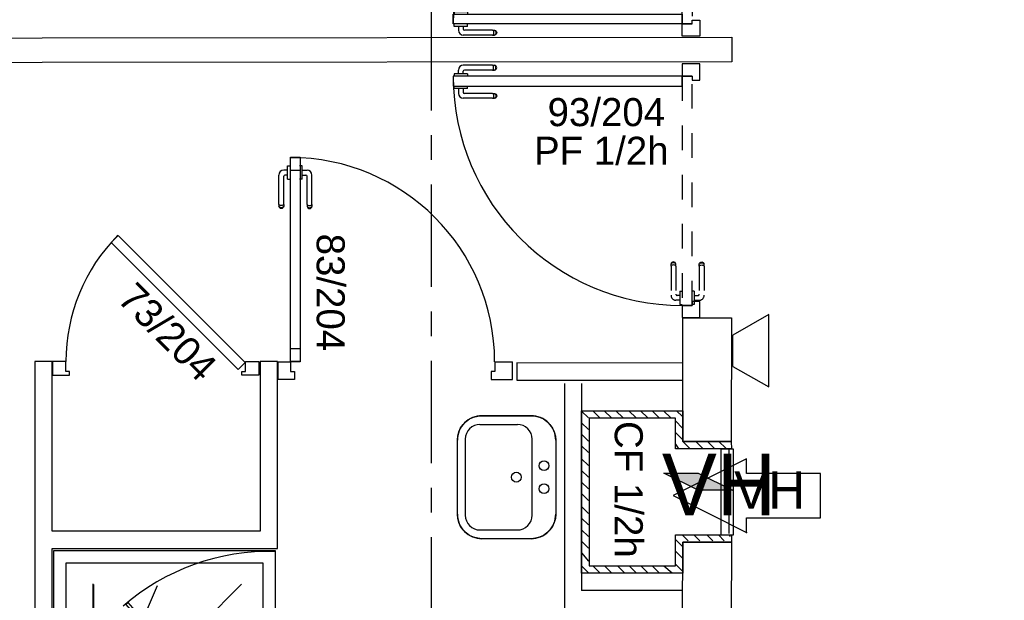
# Model space of a CAD drawing. Header units: millimetres. Extents: x -15 to 127, y -65 to 67.
# Tile 184 of 256: x 9.78 to 13.78, y 13.99 to 16.35. Entities that reach past the tile are written whole.
import ezdxf

# ---------------------------------------------------------------- set-up
doc = ezdxf.new("R2010")
doc.units = ezdxf.units.MM
doc.header["$MEASUREMENT"] = 0
doc.linetypes.add('PC_DASH_3', pattern=[0.055556, 0.027778, -0.027778])
doc.linetypes.add('PC_DASH_4', pattern=[0.638889, 0.416667, -0.083333, 0.055556, -0.083333])
doc.layers.add('Cfa', color=1, linetype='Continuous')
doc.layers.add('structure rdc', color=7, linetype='Continuous')
doc.styles.get("Standard").update_dxf_attribs({"font": 'BKANT.TTF'})

# ---------------------------------------------------------------- blocks, each defined once
blk = doc.blocks.new('QGACHE')
for p, q in [((-0.088, 0.014), (0.112, 0.414)), ((0.112, 0.414), (0.112, 0.014)), ((0.112, 0.364), (0.112, 0.164)), ((-0.088, -0.186), (-0.088, 0.014)), ((0.112, 0.014), (-0.088, -0.386)), ((-0.088, -0.386), (-0.088, 0.014))]:
    blk.add_line(p, q)
blk.add_solid([(-0.085, 0.019), (0.112, 0.41), (-0.088, -0.378), (0.111, 0.011)])
blk = doc.blocks.new('INDIC')
for p, q in [((-0.3, 0.15), (0.3, 0.15)), ((-0.1315, -0.15), (-0.3, 0.15)), ((0.3, 0.15), (0.1272, -0.15)), ((-0.1315, -0.15), (0.1272, -0.15))]:
    blk.add_line(p, q)
blk = doc.blocks.new('PD_4620')
at = {"layer": 'structure rdc', "color": 0}
blk.add_lwpolyline([(13.4137, -11.8023), (13.4137, -11.7427), (13.1146, -11.8927), (13.4137, -12.0427), (13.4137, -11.9832), (13.7146, -11.9832), (13.7146, -11.8023), (13.4137, -11.8023)], dxfattribs=at)
blk.add_point((13.4137, -12.0427), dxfattribs=at)
blk = doc.blocks.new('PD_4619')
at = {"layer": 'structure rdc'}
blk.add_blockref('PD_4620', (0, 0), dxfattribs=at)
at = {"layer": 'structure rdc', "color": 0, "insert": (13.3628, -11.7935), "char_height": 0.152135, "width": 0.299861, "attachment_point": 1}
blk.add_mtext('{\\fArial|b0|i0|c0|p34;\\W0.98;VH}', dxfattribs=at)
blk = doc.blocks.new('PD_4732')
at = {"layer": 'structure rdc', "color": 0}
for p, q in [((12.242, -10.1785), (12.242, -10.1633)), ((12.381, -10.1432), (12.262, -10.1432)), ((12.381, -10.163), (12.2668, -10.163)), ((12.381, -10.1432), (12.3872, -10.1432)), ((12.381, -10.163), (12.3872, -10.163)), ((12.3841, -10.1467), (12.3827, -10.1444)), ((12.3827, -10.1618), (12.3841, -10.1595)), ((12.385, -10.1497), (12.3841, -10.1467)), ((12.3841, -10.1595), (12.385, -10.1565)), ((12.3853, -10.1531), (12.385, -10.1497)), ((12.385, -10.1565), (12.3853, -10.1531)), ((12.3872, -10.1432), (12.3894, -10.1432)), ((12.3872, -10.163), (12.3894, -10.163)), ((12.3926, -10.1444), (12.3894, -10.1432)), ((12.3894, -10.163), (12.3926, -10.1618)), ((12.3925, -10.1467), (12.3901, -10.1444)), ((12.3901, -10.1618), (12.3925, -10.1595)), ((12.3941, -10.1497), (12.3925, -10.1467)), ((12.3925, -10.1595), (12.3941, -10.1565)), ((12.3953, -10.1467), (12.3926, -10.1444)), ((12.3926, -10.1618), (12.3953, -10.1595)), ((12.3946, -10.1531), (12.3941, -10.1497)), ((12.3941, -10.1565), (12.3946, -10.1531)), ((12.397, -10.1497), (12.3953, -10.1467)), ((12.3953, -10.1595), (12.397, -10.1565)), ((12.3977, -10.1531), (12.397, -10.1497)), ((12.397, -10.1565), (12.3977, -10.1531)), ((12.2265, -10.1785), (12.2248, -10.1785)), ((12.2248, -10.1785), (12.2248, -10.1786)), ((12.2248, -10.1786), (12.2248, -10.1884)), ((12.2248, -10.1884), (12.2248, -10.1885)), ((12.2312, -10.1785), (12.2265, -10.1785)), ((12.2384, -10.1785), (12.2312, -10.1785)), ((12.2472, -10.1785), (12.2384, -10.1785)), ((12.2566, -10.1785), (12.2472, -10.1785)), ((12.2654, -10.1785), (12.2566, -10.1785)), ((12.2617, -10.1785), (12.2617, -10.168)), ((12.2726, -10.1785), (12.2654, -10.1785)), ((12.2773, -10.1785), (12.2726, -10.1785)), ((12.2789, -10.1785), (12.2773, -10.1785)), ((12.2789, -10.1785), (12.2789, -10.1786)), ((12.2789, -10.1786), (12.2789, -10.1884)), ((12.2789, -10.1884), (12.2789, -10.1885))]:
    blk.add_line(p, q, dxfattribs=at)
for centre, radius in [((12.262, -10.1633), 0.02), ((12.2668, -10.168), 0.00501)]:
    blk.add_arc(centre, radius, 90, 180, dxfattribs=at)
blk = doc.blocks.new('PD_4733')
at = {"layer": 'structure rdc', "color": 0}
for p, q in [((12.2248, -10.2276), (12.2248, -10.2275)), ((12.2248, -10.2374), (12.2248, -10.2276)), ((12.2248, -10.2375), (12.2248, -10.2374)), ((12.2265, -10.2375), (12.2248, -10.2375)), ((12.2312, -10.2375), (12.2265, -10.2375)), ((12.2384, -10.2375), (12.2312, -10.2375)), ((12.2472, -10.2375), (12.2384, -10.2375)), ((12.242, -10.2375), (12.242, -10.2579)), ((12.2566, -10.2375), (12.2472, -10.2375)), ((12.2654, -10.2375), (12.2566, -10.2375)), ((12.2617, -10.2375), (12.2617, -10.2532)), ((12.2726, -10.2375), (12.2654, -10.2375)), ((12.2773, -10.2375), (12.2726, -10.2375)), ((12.2789, -10.2375), (12.2773, -10.2375)), ((12.2789, -10.2276), (12.2789, -10.2275)), ((12.2789, -10.2374), (12.2789, -10.2276)), ((12.2789, -10.2375), (12.2789, -10.2374)), ((12.381, -10.2779), (12.262, -10.2779)), ((12.381, -10.2582), (12.2668, -10.2582)), ((12.381, -10.2582), (12.3872, -10.2582)), ((12.381, -10.2779), (12.3872, -10.2779)), ((12.3827, -10.2594), (12.3841, -10.2616)), ((12.3841, -10.2745), (12.3827, -10.2767)), ((12.3841, -10.2616), (12.385, -10.2646)), ((12.385, -10.2714), (12.3841, -10.2745)), ((12.385, -10.2646), (12.3853, -10.268)), ((12.3853, -10.268), (12.385, -10.2714)), ((12.3872, -10.2582), (12.3894, -10.2582)), ((12.3872, -10.2779), (12.3894, -10.2779)), ((12.3894, -10.2582), (12.3926, -10.2594)), ((12.3926, -10.2767), (12.3894, -10.2779)), ((12.3901, -10.2594), (12.3925, -10.2616)), ((12.3925, -10.2745), (12.3901, -10.2767)), ((12.3925, -10.2616), (12.3941, -10.2646)), ((12.3941, -10.2714), (12.3925, -10.2745)), ((12.3926, -10.2594), (12.3953, -10.2616)), ((12.3953, -10.2745), (12.3926, -10.2767)), ((12.3941, -10.2646), (12.3946, -10.268)), ((12.3946, -10.268), (12.3941, -10.2714)), ((12.3953, -10.2616), (12.397, -10.2646)), ((12.397, -10.2714), (12.3953, -10.2745)), ((12.397, -10.2646), (12.3977, -10.268)), ((12.3977, -10.268), (12.397, -10.2714))]:
    blk.add_line(p, q, dxfattribs=at)
for centre, radius in [((12.262, -10.2579), 0.02), ((12.2668, -10.2532), 0.00501)]:
    blk.add_arc(centre, radius, 180, 270, dxfattribs=at)
blk = doc.blocks.new('PD_4731')
at = {"layer": 'structure rdc'}
for name in ['PD_4732', 'PD_4733']:
    blk.add_blockref(name, (0, 0), dxfattribs=at)
blk = doc.blocks.new('PD_4736')
at = {"layer": 'structure rdc', "color": 0, "linetype": 'PC_DASH_3'}
for p, q in [((13.1077, -10.9481), (13.1065, -10.9514)), ((13.1065, -10.9536), (13.1065, -10.9514)), ((13.1065, -10.9597), (13.1065, -10.9536)), ((13.1065, -10.9597), (13.1065, -11.0787)), ((13.1099, -10.9454), (13.1077, -10.9481)), ((13.1099, -10.9482), (13.1077, -10.9506)), ((13.1099, -10.9566), (13.1077, -10.958)), ((13.1129, -10.9437), (13.1099, -10.9454)), ((13.1129, -10.9467), (13.1099, -10.9482)), ((13.1129, -10.9557), (13.1099, -10.9566)), ((13.1164, -10.9431), (13.1129, -10.9437)), ((13.1164, -10.9461), (13.1129, -10.9467)), ((13.1164, -10.9554), (13.1129, -10.9557)), ((13.1198, -10.9437), (13.1164, -10.9431)), ((13.1198, -10.9467), (13.1164, -10.9461)), ((13.1198, -10.9557), (13.1164, -10.9554)), ((13.1228, -10.9454), (13.1198, -10.9437)), ((13.1228, -10.9482), (13.1198, -10.9467)), ((13.1228, -10.9566), (13.1198, -10.9557)), ((13.125, -10.9481), (13.1228, -10.9454)), ((13.125, -10.9506), (13.1228, -10.9482)), ((13.125, -10.958), (13.1228, -10.9566)), ((13.1262, -10.9514), (13.125, -10.9481)), ((13.1262, -10.9536), (13.1262, -10.9514)), ((13.1262, -10.9597), (13.1262, -10.9536)), ((13.1262, -10.9597), (13.1262, -11.074)), ((13.1417, -11.079), (13.1312, -11.079)), ((13.1417, -11.0618), (13.1417, -11.0635)), ((13.1417, -11.0618), (13.1418, -11.0618)), ((13.1417, -11.0635), (13.1417, -11.0682)), ((13.1417, -11.0682), (13.1417, -11.0753)), ((13.1417, -11.0753), (13.1417, -11.0842)), ((13.1417, -11.0842), (13.1417, -11.0936)), ((13.1418, -11.0618), (13.1516, -11.0618)), ((13.1516, -11.0618), (13.1517, -11.0618)), ((13.1417, -11.0987), (13.1265, -11.0987)), ((13.1417, -11.0936), (13.1417, -11.1024)), ((13.1417, -11.1024), (13.1417, -11.1096)), ((13.1417, -11.1096), (13.1417, -11.1143)), ((13.1417, -11.1143), (13.1417, -11.1159)), ((13.1417, -11.1159), (13.1418, -11.1159)), ((13.1418, -11.1159), (13.1516, -11.1159)), ((13.1516, -11.1159), (13.1517, -11.1159))]:
    blk.add_line(p, q, dxfattribs=at)
for centre, radius in [((13.1265, -11.0787), 0.02), ((13.1312, -11.074), 0.00501)]:
    blk.add_arc(centre, radius, 180, 270, dxfattribs=at)
blk = doc.blocks.new('PD_4737')
at = {"layer": 'structure rdc', "color": 0, "linetype": 'PC_DASH_3'}
for p, q in [((13.2214, -10.9514), (13.2226, -10.9481)), ((13.2214, -10.9536), (13.2214, -10.9514)), ((13.2214, -10.9597), (13.2214, -10.9536)), ((13.2214, -10.9597), (13.2214, -11.074)), ((13.2226, -10.9481), (13.2248, -10.9454)), ((13.2226, -10.9506), (13.2248, -10.9482)), ((13.2226, -10.958), (13.2248, -10.9566)), ((13.2248, -10.9454), (13.2279, -10.9437)), ((13.2248, -10.9482), (13.2279, -10.9467)), ((13.2248, -10.9566), (13.2279, -10.9557)), ((13.2279, -10.9437), (13.2313, -10.9431)), ((13.2279, -10.9467), (13.2313, -10.9461)), ((13.2279, -10.9557), (13.2313, -10.9554)), ((13.2313, -10.9431), (13.2347, -10.9437)), ((13.2313, -10.9461), (13.2347, -10.9467)), ((13.2313, -10.9554), (13.2347, -10.9557)), ((13.2347, -10.9437), (13.2377, -10.9454)), ((13.2347, -10.9467), (13.2377, -10.9482)), ((13.2347, -10.9557), (13.2377, -10.9566)), ((13.2377, -10.9454), (13.24, -10.9481)), ((13.2377, -10.9482), (13.24, -10.9506)), ((13.2377, -10.9566), (13.24, -10.958)), ((13.24, -10.9481), (13.2411, -10.9514)), ((13.2411, -10.9536), (13.2411, -10.9514)), ((13.2411, -10.9597), (13.2411, -10.9536)), ((13.2411, -10.9597), (13.2411, -11.0787)), ((13.1909, -11.0618), (13.1908, -11.0618)), ((13.2007, -11.0618), (13.1909, -11.0618)), ((13.2008, -11.0618), (13.2007, -11.0618)), ((13.2008, -11.0618), (13.2008, -11.0635)), ((13.2008, -11.0635), (13.2008, -11.0682)), ((13.2008, -11.0682), (13.2008, -11.0753)), ((13.2008, -11.0753), (13.2008, -11.0842)), ((13.2008, -11.079), (13.2164, -11.079)), ((13.2008, -11.0842), (13.2008, -11.0936)), ((13.1909, -11.1159), (13.1908, -11.1159)), ((13.2007, -11.1159), (13.1909, -11.1159)), ((13.2008, -11.1159), (13.2007, -11.1159)), ((13.2008, -11.0936), (13.2008, -11.1024)), ((13.2008, -11.0987), (13.2211, -11.0987)), ((13.2008, -11.1024), (13.2008, -11.1096)), ((13.2008, -11.1096), (13.2008, -11.1143)), ((13.2008, -11.1143), (13.2008, -11.1159))]:
    blk.add_line(p, q, dxfattribs=at)
for centre, radius in [((13.2164, -11.074), 0.00501), ((13.2211, -11.0787), 0.02)]:
    blk.add_arc(centre, radius, 270, 0, dxfattribs=at)
blk = doc.blocks.new('PD_4735')
at = {"layer": 'structure rdc'}
for name in ['PD_4736', 'PD_4737']:
    blk.add_blockref(name, (0, 0), dxfattribs=at)
blk = doc.blocks.new('PD_4734')
at = {"layer": 'structure rdc', "color": 0, "linetype": 'PC_DASH_3'}
blk.add_lwpolyline([(13.1517, -11.1199), (13.1918, -11.1199), (13.1918, -10.1886), (13.1517, -10.1886), (13.1517, -11.1199)], dxfattribs=at)
at = {"layer": 'structure rdc'}
blk.add_blockref('PD_4735', (0, 0), dxfattribs=at)
blk = doc.blocks.new('PD_4730')
at = {"layer": 'structure rdc', "color": 0}
for points in [[(13.1922, -10.1885), (13.1922, -10.2044), (13.2242, -10.2044), (13.2242, -10.1384), (13.1521, -10.1384), (13.1521, -10.1885), (13.1922, -10.1885)], [(12.2209, -10.1885), (12.2209, -10.2285), (13.1521, -10.2285), (13.1521, -10.1885), (12.2209, -10.1885)], [(13.2242, -11.1683), (13.2242, -11.1039), (13.1922, -11.1039), (13.1922, -11.1198), (13.1521, -11.1198), (13.1521, -11.1683), (13.2242, -11.1683)]]:
    blk.add_lwpolyline(points, dxfattribs=at)
blk.add_arc((13.1521, -10.1885), 0.9313, 180, 270, dxfattribs=at)
at = {"layer": 'structure rdc'}
for name in ['PD_4731', 'PD_4734']:
    blk.add_blockref(name, (0, 0), dxfattribs=at)
blk = doc.blocks.new('PD_4748')
at = {"layer": 'structure rdc', "color": 0}
for p, q in [((12.2248, -9.9759), (12.2248, -9.9758)), ((12.2248, -9.9857), (12.2248, -9.9759)), ((12.2248, -9.9858), (12.2248, -9.9857)), ((12.2265, -9.9858), (12.2248, -9.9858)), ((12.2312, -9.9858), (12.2265, -9.9858)), ((12.2384, -9.9858), (12.2312, -9.9858)), ((12.2472, -9.9858), (12.2384, -9.9858)), ((12.242, -9.9858), (12.242, -10.001)), ((12.2566, -9.9858), (12.2472, -9.9858)), ((12.2654, -9.9858), (12.2566, -9.9858)), ((12.2617, -9.9858), (12.2617, -9.9963)), ((12.2726, -9.9858), (12.2654, -9.9858)), ((12.381, -10.0013), (12.2668, -10.0013)), ((12.2773, -9.9858), (12.2726, -9.9858)), ((12.2789, -9.9858), (12.2773, -9.9858)), ((12.2789, -9.9759), (12.2789, -9.9758)), ((12.2789, -9.9857), (12.2789, -9.9759)), ((12.2789, -9.9858), (12.2789, -9.9857)), ((12.381, -10.0013), (12.3872, -10.0013)), ((12.3827, -10.0025), (12.3841, -10.0047)), ((12.3841, -10.0047), (12.385, -10.0077)), ((12.385, -10.0077), (12.3853, -10.0111)), ((12.3872, -10.0013), (12.3894, -10.0013)), ((12.3894, -10.0013), (12.3926, -10.0025)), ((12.3901, -10.0025), (12.3925, -10.0047)), ((12.3925, -10.0047), (12.3941, -10.0077)), ((12.3926, -10.0025), (12.3953, -10.0047)), ((12.3941, -10.0077), (12.3946, -10.0111)), ((12.3953, -10.0047), (12.397, -10.0077)), ((12.397, -10.0077), (12.3977, -10.0111)), ((12.381, -10.021), (12.262, -10.021)), ((12.381, -10.021), (12.3872, -10.021)), ((12.3841, -10.0176), (12.3827, -10.0198)), ((12.385, -10.0146), (12.3841, -10.0176)), ((12.3853, -10.0111), (12.385, -10.0146)), ((12.3872, -10.021), (12.3894, -10.021)), ((12.3926, -10.0198), (12.3894, -10.021)), ((12.3925, -10.0176), (12.3901, -10.0198)), ((12.3941, -10.0146), (12.3925, -10.0176)), ((12.3953, -10.0176), (12.3926, -10.0198)), ((12.3946, -10.0111), (12.3941, -10.0146)), ((12.397, -10.0146), (12.3953, -10.0176)), ((12.3977, -10.0111), (12.397, -10.0146))]:
    blk.add_line(p, q, dxfattribs=at)
for centre, radius in [((12.262, -10.001), 0.02), ((12.2668, -9.9963), 0.00501)]:
    blk.add_arc(centre, radius, 180, 270, dxfattribs=at)
blk = doc.blocks.new('PD_4749')
at = {"layer": 'structure rdc', "color": 0}
for p, q in [((12.381, -9.8863), (12.262, -9.8863)), ((12.381, -9.8863), (12.3872, -9.8863)), ((12.3841, -9.8898), (12.3827, -9.8875)), ((12.3872, -9.8863), (12.3894, -9.8863)), ((12.3926, -9.8875), (12.3894, -9.8863)), ((12.3925, -9.8898), (12.3901, -9.8875)), ((12.3953, -9.8898), (12.3926, -9.8875)), ((12.2265, -9.9267), (12.2248, -9.9267)), ((12.2248, -9.9267), (12.2248, -9.9268)), ((12.2248, -9.9268), (12.2248, -9.9366)), ((12.2312, -9.9267), (12.2265, -9.9267)), ((12.2384, -9.9267), (12.2312, -9.9267)), ((12.2472, -9.9267), (12.2384, -9.9267)), ((12.242, -9.9267), (12.242, -9.9064)), ((12.2566, -9.9267), (12.2472, -9.9267)), ((12.2654, -9.9267), (12.2566, -9.9267)), ((12.2617, -9.9267), (12.2617, -9.9111)), ((12.2726, -9.9267), (12.2654, -9.9267)), ((12.381, -9.9061), (12.2668, -9.9061)), ((12.2773, -9.9267), (12.2726, -9.9267)), ((12.2789, -9.9267), (12.2773, -9.9267)), ((12.2789, -9.9267), (12.2789, -9.9268)), ((12.2789, -9.9268), (12.2789, -9.9366)), ((12.381, -9.9061), (12.3872, -9.9061)), ((12.3827, -9.9049), (12.3841, -9.9026)), ((12.385, -9.8928), (12.3841, -9.8898)), ((12.3841, -9.9026), (12.385, -9.8996)), ((12.3853, -9.8962), (12.385, -9.8928)), ((12.385, -9.8996), (12.3853, -9.8962)), ((12.3872, -9.9061), (12.3894, -9.9061)), ((12.3894, -9.9061), (12.3926, -9.9049)), ((12.3901, -9.9049), (12.3925, -9.9026)), ((12.3941, -9.8928), (12.3925, -9.8898)), ((12.3925, -9.9026), (12.3941, -9.8996)), ((12.3926, -9.9049), (12.3953, -9.9026)), ((12.3946, -9.8962), (12.3941, -9.8928)), ((12.3941, -9.8996), (12.3946, -9.8962)), ((12.397, -9.8928), (12.3953, -9.8898)), ((12.3953, -9.9026), (12.397, -9.8996)), ((12.3977, -9.8962), (12.397, -9.8928)), ((12.397, -9.8996), (12.3977, -9.8962)), ((12.2248, -9.9366), (12.2248, -9.9367)), ((12.2789, -9.9366), (12.2789, -9.9367))]:
    blk.add_line(p, q, dxfattribs=at)
for centre, radius in [((12.262, -9.9064), 0.02), ((12.2668, -9.9111), 0.00501)]:
    blk.add_arc(centre, radius, 90, 180, dxfattribs=at)
blk = doc.blocks.new('PD_4747')
at = {"layer": 'structure rdc'}
for name in ['PD_4749', 'PD_4748']:
    blk.add_blockref(name, (0, 0), dxfattribs=at)
blk = doc.blocks.new('PD_4752')
at = {"layer": 'structure rdc', "color": 0, "linetype": 'PC_DASH_3'}
for p, q in [((13.1065, -9.2045), (13.1065, -9.0855)), ((13.1417, -9.0655), (13.1265, -9.0655)), ((13.1417, -9.0852), (13.1312, -9.0852)), ((13.1417, -9.05), (13.1417, -9.0483)), ((13.1417, -9.0483), (13.1418, -9.0483)), ((13.1417, -9.0547), (13.1417, -9.05)), ((13.1417, -9.0618), (13.1417, -9.0547)), ((13.1417, -9.0707), (13.1417, -9.0618)), ((13.1417, -9.0801), (13.1417, -9.0707)), ((13.1417, -9.0889), (13.1417, -9.0801)), ((13.1418, -9.0483), (13.1516, -9.0483)), ((13.1516, -9.0483), (13.1517, -9.0483)), ((13.1262, -9.2045), (13.1262, -9.0902)), ((13.1417, -9.0961), (13.1417, -9.0889)), ((13.1417, -9.1008), (13.1417, -9.0961)), ((13.1417, -9.1024), (13.1417, -9.1008)), ((13.1417, -9.1024), (13.1418, -9.1024)), ((13.1418, -9.1024), (13.1516, -9.1024)), ((13.1516, -9.1024), (13.1517, -9.1024)), ((13.1065, -9.2045), (13.1065, -9.2107)), ((13.1099, -9.2076), (13.1077, -9.2062)), ((13.125, -9.2062), (13.1228, -9.2076)), ((13.1262, -9.2045), (13.1262, -9.2107)), ((13.1065, -9.2107), (13.1065, -9.2129)), ((13.1077, -9.2161), (13.1065, -9.2129)), ((13.1099, -9.216), (13.1077, -9.2136)), ((13.1099, -9.2188), (13.1077, -9.2161)), ((13.1129, -9.2085), (13.1099, -9.2076)), ((13.1129, -9.2175), (13.1099, -9.216)), ((13.1129, -9.2205), (13.1099, -9.2188)), ((13.1164, -9.2088), (13.1129, -9.2085)), ((13.1164, -9.2181), (13.1129, -9.2175)), ((13.1164, -9.2211), (13.1129, -9.2205)), ((13.1198, -9.2085), (13.1164, -9.2088)), ((13.1198, -9.2175), (13.1164, -9.2181)), ((13.1198, -9.2205), (13.1164, -9.2211)), ((13.1228, -9.2076), (13.1198, -9.2085)), ((13.1228, -9.216), (13.1198, -9.2175)), ((13.1228, -9.2188), (13.1198, -9.2205)), ((13.125, -9.2136), (13.1228, -9.216)), ((13.125, -9.2161), (13.1228, -9.2188)), ((13.1262, -9.2129), (13.125, -9.2161)), ((13.1262, -9.2107), (13.1262, -9.2129))]:
    blk.add_line(p, q, dxfattribs=at)
for centre, radius in [((13.1265, -9.0855), 0.02), ((13.1312, -9.0902), 0.00501)]:
    blk.add_arc(centre, radius, 90, 180, dxfattribs=at)
blk = doc.blocks.new('PD_4753')
at = {"layer": 'structure rdc', "color": 0, "linetype": 'PC_DASH_3'}
for p, q in [((13.1909, -9.0483), (13.1908, -9.0483)), ((13.2007, -9.0483), (13.1909, -9.0483)), ((13.2008, -9.0483), (13.2007, -9.0483)), ((13.2008, -9.05), (13.2008, -9.0483)), ((13.2008, -9.0547), (13.2008, -9.05)), ((13.2008, -9.0618), (13.2008, -9.0547)), ((13.2008, -9.0707), (13.2008, -9.0618)), ((13.2008, -9.0655), (13.2211, -9.0655)), ((13.2008, -9.0801), (13.2008, -9.0707)), ((13.2008, -9.0889), (13.2008, -9.0801)), ((13.2008, -9.0852), (13.2164, -9.0852)), ((13.2411, -9.2045), (13.2411, -9.0855)), ((13.1909, -9.1024), (13.1908, -9.1024)), ((13.2007, -9.1024), (13.1909, -9.1024)), ((13.2008, -9.1024), (13.2007, -9.1024)), ((13.2008, -9.0961), (13.2008, -9.0889)), ((13.2008, -9.1008), (13.2008, -9.0961)), ((13.2008, -9.1024), (13.2008, -9.1008)), ((13.2214, -9.2045), (13.2214, -9.0902)), ((13.2214, -9.2045), (13.2214, -9.2107)), ((13.2226, -9.2062), (13.2248, -9.2076)), ((13.2377, -9.2076), (13.24, -9.2062)), ((13.2411, -9.2045), (13.2411, -9.2107)), ((13.2214, -9.2107), (13.2214, -9.2129)), ((13.2214, -9.2129), (13.2226, -9.2161)), ((13.2226, -9.2136), (13.2248, -9.216)), ((13.2226, -9.2161), (13.2248, -9.2188)), ((13.2248, -9.2076), (13.2279, -9.2085)), ((13.2248, -9.216), (13.2279, -9.2175)), ((13.2248, -9.2188), (13.2279, -9.2205)), ((13.2279, -9.2085), (13.2313, -9.2088)), ((13.2279, -9.2175), (13.2313, -9.2181)), ((13.2279, -9.2205), (13.2313, -9.2211)), ((13.2313, -9.2088), (13.2347, -9.2085)), ((13.2313, -9.2181), (13.2347, -9.2175)), ((13.2313, -9.2211), (13.2347, -9.2205)), ((13.2347, -9.2085), (13.2377, -9.2076)), ((13.2347, -9.2175), (13.2377, -9.216)), ((13.2347, -9.2205), (13.2377, -9.2188)), ((13.2377, -9.216), (13.24, -9.2136)), ((13.2377, -9.2188), (13.24, -9.2161)), ((13.24, -9.2161), (13.2411, -9.2129)), ((13.2411, -9.2107), (13.2411, -9.2129))]:
    blk.add_line(p, q, dxfattribs=at)
for centre, radius in [((13.2164, -9.0902), 0.00501), ((13.2211, -9.0855), 0.02)]:
    blk.add_arc(centre, radius, 0, 90, dxfattribs=at)
blk = doc.blocks.new('PD_4751')
at = {"layer": 'structure rdc'}
for name in ['PD_4752', 'PD_4753']:
    blk.add_blockref(name, (0, 0), dxfattribs=at)
blk = doc.blocks.new('PD_4750')
at = {"layer": 'structure rdc', "color": 0, "linetype": 'PC_DASH_3'}
blk.add_lwpolyline([(13.1517, -9.0443), (13.1918, -9.0443), (13.1918, -9.9756), (13.1517, -9.9756), (13.1517, -9.0443)], dxfattribs=at)
at = {"layer": 'structure rdc'}
blk.add_blockref('PD_4751', (0, 0), dxfattribs=at)
blk = doc.blocks.new('PD_4746')
at = {"layer": 'structure rdc', "color": 0}
for points in [[(13.2242, -8.9959), (13.2242, -9.0604), (13.1922, -9.0604), (13.1922, -9.0445), (13.1521, -9.0445), (13.1521, -8.9959), (13.2242, -8.9959)], [(12.2209, -9.9757), (12.2209, -9.9357), (13.1521, -9.9357), (13.1521, -9.9757), (12.2209, -9.9757)], [(13.1922, -9.9757), (13.1922, -9.9598), (13.2242, -9.9598), (13.2242, -10.0258), (13.1521, -10.0258), (13.1521, -9.9757), (13.1922, -9.9757)]]:
    blk.add_lwpolyline(points, dxfattribs=at)
blk.add_arc((13.1521, -9.9757), 0.9313, 90, 180, dxfattribs=at)
at = {"layer": 'structure rdc'}
for name in ['PD_4750', 'PD_4747']:
    blk.add_blockref(name, (0, 0), dxfattribs=at)
blk = doc.blocks.new('PD_5375')
at = {"layer": 'structure rdc', "color": 0}
blk.add_line((13.3409, -11.7025), (13.3409, -12.0474), dxfattribs=at)
blk = doc.blocks.new('PD_5376')
at = {"layer": 'structure rdc', "color": 0}
for p, q in [((12.743, -11.5494), (12.7706, -11.577)), ((12.7883, -11.5477), (12.8176, -11.577)), ((12.8353, -11.5477), (12.8646, -11.577)), ((12.8824, -11.5477), (12.9117, -11.577)), ((12.9353, -11.5477), (12.9646, -11.577)), ((12.9823, -11.5477), (13.0116, -11.577)), ((13.0293, -11.5477), (13.0587, -11.577)), ((13.0764, -11.5477), (13.1057, -11.577)), ((13.1293, -11.5477), (13.1527, -11.5711)), ((12.743, -11.5964), (12.7706, -11.624)), ((13.1241, -11.5895), (13.1527, -11.6181)), ((12.743, -11.6435), (12.7706, -11.6711)), ((13.1241, -11.6365), (13.1527, -11.6652)), ((13.1241, -11.6839), (13.1351, -11.7005)), ((13.1527, -11.6711), (13.1539, -11.6722)), ((13.1543, -11.6727), (13.1821, -11.7005)), ((13.2073, -11.6727), (13.235, -11.7005)), ((13.2543, -11.6727), (13.2821, -11.7005)), ((13.3014, -11.6727), (13.3291, -11.7005)), ((12.743, -11.6905), (12.7706, -11.7181)), ((12.743, -11.7434), (12.7706, -11.771)), ((12.743, -11.7905), (12.7706, -11.8181)), ((12.743, -11.8375), (12.7706, -11.8651)), ((12.743, -11.8845), (12.7706, -11.9121)), ((12.743, -11.9374), (12.7706, -11.965)), ((12.743, -11.9845), (12.7706, -12.0121)), ((12.743, -12.0315), (12.7706, -12.0591)), ((12.743, -12.0786), (12.7706, -12.1062)), ((13.1241, -12.0716), (13.1527, -12.1003)), ((13.1522, -12.0527), (13.1762, -12.0768)), ((13.1992, -12.0527), (13.2233, -12.0768)), ((13.2521, -12.0527), (13.2762, -12.0768)), ((13.2992, -12.0527), (13.3232, -12.0768)), ((13.3435, -12.0527), (13.3468, -12.0591)), ((12.743, -12.126), (12.7706, -12.1591)), ((13.1241, -12.1187), (13.1527, -12.1473)), ((12.743, -12.1785), (12.7706, -12.2061)), ((12.7892, -12.1777), (12.8176, -12.2061)), ((12.8362, -12.1777), (12.8646, -12.2061)), ((12.8891, -12.1777), (12.9175, -12.2061)), ((12.9361, -12.1777), (12.9646, -12.2061)), ((12.9832, -12.1777), (13.0116, -12.2061)), ((13.0302, -12.1777), (13.0587, -12.2061)), ((13.0775, -12.1777), (13.1116, -12.2061)), ((13.1241, -12.1716), (13.1527, -12.2002))]:
    blk.add_line(p, q, dxfattribs=at)
blk = doc.blocks.new('PD_5374')
at = {"layer": 'structure rdc', "color": 0}
for points in [[(13.3511, -11.6727), (13.3518, -11.7027), (13.1241, -11.7027), (13.1241, -11.5777), (12.773, -11.5777), (12.773, -12.1777), (13.1241, -12.1777), (13.1241, -12.0527), (13.3518, -12.0527), (13.3518, -12.0827), (13.1541, -12.0818), (13.1539, -12.2077), (12.743, -12.2077), (12.743, -11.5477), (13.1539, -11.5477), (13.1539, -11.6727), (13.3511, -11.6727)], [(13.311, -12.0532), (13.311, -11.7025), (13.3591, -11.7025), (13.3591, -12.0532), (13.311, -12.0532)]]:
    blk.add_lwpolyline(points, dxfattribs=at)
for name in ['PD_5376', 'PD_5375']:
    blk.add_blockref(name, (0, 0))
blk = doc.blocks.new('PD_5427')
at = {"layer": 'structure rdc', "color": 0}
for p, q in [((12.5378, -11.5679), (12.3378, -11.5679)), ((12.3298, -11.6034), (12.4818, -11.6034)), ((12.2378, -11.9679), (12.2378, -11.6679)), ((12.2698, -11.6634), (12.2698, -11.9724)), ((12.5418, -11.9725), (12.5418, -11.6634)), ((12.6378, -11.668), (12.6378, -11.968)), ((12.3298, -12.0324), (12.4818, -12.0324)), ((12.5377, -12.0679), (12.3377, -12.0679))]:
    blk.add_line(p, q, dxfattribs=at)
blk.add_lwpolyline([(12.5377, -12.0679), (12.3377, -12.0679), (12.3204, -12.0664), (12.3035, -12.0619), (12.2878, -12.0545), (12.2735, -12.0445), (12.2612, -12.0322), (12.2512, -12.0179), (12.2438, -12.0021), (12.2393, -11.9853), (12.2378, -11.9679), (12.2378, -11.9679), (12.2378, -11.6679), (12.2393, -11.6505), (12.2439, -11.6337), (12.2512, -11.6179), (12.2612, -11.6036), (12.2736, -11.5913), (12.2878, -11.5813), (12.3036, -11.5739), (12.3205, -11.5694), (12.3378, -11.5679), (12.3378, -11.5679), (12.5378, -11.5679), (12.5552, -11.5695), (12.572, -11.574), (12.5878, -11.5814), (12.6021, -11.5914), (12.6144, -11.6037), (12.6244, -11.618), (12.6318, -11.6338), (12.6363, -11.6506), (12.6378, -11.668), (12.6378, -11.668), (12.6378, -11.968), (12.6362, -11.9853), (12.6317, -12.0022), (12.6244, -12.018), (12.6144, -12.0322), (12.602, -12.0446), (12.5877, -12.0546), (12.572, -12.0619), (12.5551, -12.0664), (12.5377, -12.0679), (12.5377, -12.0679)], dxfattribs=at)
for centre in [(12.5902, -11.7713), (12.4778, -11.8179), (12.5902, -11.8646)]:
    blk.add_circle(centre, 0.02, dxfattribs=at)
for centre, radius, start, end in [((12.3378, -11.6679), 0.1, 89.9892, 179.9895), ((12.5378, -11.6679), 0.1, 359.9886, 89.9889), ((12.3298, -11.6634), 0.06, 89.9892, 179.9894), ((12.4818, -11.6634), 0.06, 359.9886, 89.9889), ((12.3378, -11.9679), 0.1, 179.9886, 269.9889), ((12.5378, -11.9679), 0.1, 269.9886, 359.9889), ((12.3298, -11.9724), 0.06, 179.9886, 269.9889), ((12.4818, -11.9724), 0.06, 269.9886, 359.9889)]:
    blk.add_arc(centre, radius, start, end, dxfattribs=at)
blk = doc.blocks.new('PD_5428')
at = {"layer": 'structure rdc', "color": 0}
for p, q in [((12.3786, -12.4288), (12.3484, -12.4288)), ((12.6418, -12.706), (12.6418, -12.5155)), ((12.6676, -12.7218), (12.6676, -12.4986)), ((12.3819, -12.7908), (12.3584, -12.7908))]:
    blk.add_line(p, q, dxfattribs=at)
for points in [[(12.6671, -12.7213), (12.6234, -12.7335), (12.6104, -12.7377), (12.6123, -12.7373), (12.6007, -12.7422), (12.5582, -12.758), (12.5147, -12.7707), (12.4704, -12.7805), (12.4255, -12.7871), (12.3803, -12.7905), (12.3819, -12.7904), (12.3584, -12.7904), (12.3665, -12.7896), (12.3558, -12.7898), (12.3444, -12.7895), (12.333, -12.7887), (12.3216, -12.7875), (12.3104, -12.7857), (12.2993, -12.7834), (12.2883, -12.7807), (12.2776, -12.7775), (12.267, -12.7738), (12.2567, -12.7697), (12.2467, -12.7651), (12.237, -12.7602), (12.2276, -12.7548), (12.2185, -12.749), (12.2099, -12.7428), (12.2016, -12.7362), (12.1938, -12.7293), (12.1864, -12.7221), (12.1795, -12.7146), (12.1731, -12.7067), (12.1671, -12.6986), (12.1617, -12.6903), (12.1568, -12.6817), (12.1525, -12.673), (12.1487, -12.664), (12.1456, -12.6549), (12.1429, -12.6457), (12.1409, -12.6364), (12.1395, -12.627), (12.1386, -12.6176), (12.1384, -12.6081), (12.1387, -12.5986), (12.1397, -12.5892), (12.1412, -12.5798), (12.1434, -12.5705), (12.1461, -12.5613), (12.1494, -12.5522), (12.1533, -12.5433), (12.1577, -12.5346), (12.1627, -12.5261), (12.1682, -12.5178), (12.1742, -12.5097), (12.1807, -12.502), (12.1877, -12.4945), (12.1952, -12.4873), (12.2031, -12.4805), (12.2114, -12.474), (12.2202, -12.4679), (12.2293, -12.4621), (12.2387, -12.4568), (12.2485, -12.4519), (12.2586, -12.4474), (12.2689, -12.4434), (12.2795, -12.4398), (12.2903, -12.4367), (12.3013, -12.434), (12.3124, -12.4319), (12.3237, -12.4302), (12.335, -12.429), (12.3464, -12.4283), (12.3484, -12.4284), (12.3786, -12.4284), (12.3803, -12.4278), (12.3955, -12.4287), (12.4407, -12.4332), (12.4854, -12.4408), (12.5294, -12.4516), (12.5726, -12.4654), (12.6148, -12.4821), (12.6104, -12.4808), (12.6539, -12.4939), (12.6671, -12.4972), (12.6676, -12.4981), (12.6676, -12.7213)], [(12.3665, -12.7901), (12.2562, -12.77), (12.1728, -12.7069), (12.1386, -12.6177), (12.1628, -12.5264), (12.2388, -12.4572), (12.3464, -12.4288), (12.3464, -12.4288)], [(12.6148, -12.4826), (12.5726, -12.4658), (12.5294, -12.452), (12.4854, -12.4413), (12.4407, -12.4336), (12.3955, -12.4291), (12.3803, -12.4283)], [(12.3419, -12.7598), (12.2376, -12.7264), (12.1757, -12.6517), (12.1783, -12.5623), (12.2444, -12.4899), (12.3506, -12.4604)], [(12.3322, -12.7399), (12.2499, -12.7109), (12.2012, -12.646), (12.2032, -12.5683), (12.2554, -12.5055), (12.339, -12.4799)], [(12.3384, -12.4799), (12.4254, -12.4985), (12.4881, -12.547), (12.5098, -12.6124), (12.4847, -12.677), (12.4194, -12.7236), (12.3315, -12.7398), (12.3315, -12.7398)], [(12.3527, -12.4604), (12.4487, -12.4819), (12.518, -12.5378), (12.542, -12.613), (12.5142, -12.6875), (12.4422, -12.7412), (12.3451, -12.7598), (12.3451, -12.7598)], [(12.5677, -12.4847), (12.6105, -12.4996), (12.6418, -12.516)], [(12.6104, -12.4813), (12.6539, -12.4944), (12.6671, -12.4977)], [(12.4072, -12.6557), (12.4072, -12.6557), (12.4393, -12.6492), (12.4629, -12.6315), (12.4715, -12.6073), (12.4629, -12.583), (12.4393, -12.5653), (12.4072, -12.5588)], [(12.5677, -12.7373), (12.6105, -12.7223), (12.6418, -12.706)], [(12.6671, -12.7218), (12.6234, -12.734), (12.6104, -12.7382)], [(12.3803, -12.791), (12.4255, -12.7875), (12.4704, -12.7809), (12.5147, -12.7712), (12.5582, -12.7584), (12.6007, -12.7427), (12.6123, -12.7377)]]:
    blk.add_lwpolyline(points, dxfattribs=at)
blk.add_arc((12.4145, -12.6073), 0.0484, 90, 270, dxfattribs=at)
blk = doc.blocks.new('PD_5431')
at = {"layer": 'structure rdc', "color": 0}
for p, q in [((11.5473, -10.5547), (11.5473, -10.553)), ((11.5473, -10.553), (11.5474, -10.553)), ((11.5473, -10.5593), (11.5473, -10.5547)), ((11.5473, -10.5665), (11.5473, -10.5593)), ((11.5473, -10.5754), (11.5473, -10.5665)), ((11.5474, -10.553), (11.5572, -10.553)), ((11.5572, -10.553), (11.5573, -10.553)), ((11.5121, -10.7092), (11.5121, -10.5902)), ((11.5318, -10.7092), (11.5318, -10.5949)), ((11.5473, -10.5702), (11.5321, -10.5702)), ((11.5473, -10.5899), (11.5368, -10.5899)), ((11.5473, -10.5848), (11.5473, -10.5754)), ((11.5473, -10.5936), (11.5473, -10.5848)), ((11.5473, -10.6008), (11.5473, -10.5936)), ((11.5473, -10.6055), (11.5473, -10.6008)), ((11.5473, -10.6071), (11.5473, -10.6055)), ((11.5473, -10.6071), (11.5474, -10.6071)), ((11.5474, -10.6071), (11.5572, -10.6071)), ((11.5572, -10.6071), (11.5573, -10.6071)), ((11.5121, -10.7092), (11.5121, -10.7154)), ((11.5121, -10.7154), (11.5121, -10.7176)), ((11.5132, -10.7208), (11.5121, -10.7176)), ((11.5155, -10.7123), (11.5132, -10.7109)), ((11.5155, -10.7207), (11.5132, -10.7183)), ((11.5155, -10.7235), (11.5132, -10.7208)), ((11.5185, -10.7132), (11.5155, -10.7123)), ((11.5185, -10.7222), (11.5155, -10.7207)), ((11.5185, -10.7252), (11.5155, -10.7235)), ((11.5219, -10.7135), (11.5185, -10.7132)), ((11.5219, -10.7228), (11.5185, -10.7222)), ((11.5219, -10.7258), (11.5185, -10.7252)), ((11.5253, -10.7132), (11.5219, -10.7135)), ((11.5253, -10.7222), (11.5219, -10.7228)), ((11.5253, -10.7252), (11.5219, -10.7258)), ((11.5284, -10.7123), (11.5253, -10.7132)), ((11.5284, -10.7207), (11.5253, -10.7222)), ((11.5284, -10.7235), (11.5253, -10.7252)), ((11.5306, -10.7109), (11.5284, -10.7123)), ((11.5306, -10.7183), (11.5284, -10.7207)), ((11.5306, -10.7208), (11.5284, -10.7235)), ((11.5318, -10.7176), (11.5306, -10.7208)), ((11.5318, -10.7092), (11.5318, -10.7154)), ((11.5318, -10.7154), (11.5318, -10.7176))]:
    blk.add_line(p, q, dxfattribs=at)
for centre, radius in [((11.5321, -10.5902), 0.02), ((11.5368, -10.5949), 0.00501)]:
    blk.add_arc(centre, radius, 90, 180, dxfattribs=at)
blk = doc.blocks.new('PD_5432')
at = {"layer": 'structure rdc', "color": 0}
for p, q in [((11.5965, -10.553), (11.5964, -10.553)), ((11.6063, -10.553), (11.5965, -10.553)), ((11.6064, -10.553), (11.6063, -10.553)), ((11.6064, -10.5547), (11.6064, -10.553)), ((11.6064, -10.5593), (11.6064, -10.5547)), ((11.6064, -10.5665), (11.6064, -10.5593)), ((11.6064, -10.5754), (11.6064, -10.5665)), ((11.5965, -10.6071), (11.5964, -10.6071)), ((11.6063, -10.6071), (11.5965, -10.6071)), ((11.6064, -10.6071), (11.6063, -10.6071)), ((11.6064, -10.5702), (11.6267, -10.5702)), ((11.6064, -10.5848), (11.6064, -10.5754)), ((11.6064, -10.5936), (11.6064, -10.5848)), ((11.6064, -10.5899), (11.622, -10.5899)), ((11.6064, -10.6008), (11.6064, -10.5936)), ((11.6064, -10.6055), (11.6064, -10.6008)), ((11.6064, -10.6071), (11.6064, -10.6055)), ((11.627, -10.7092), (11.627, -10.5949)), ((11.6467, -10.7092), (11.6467, -10.5902)), ((11.627, -10.7092), (11.627, -10.7154)), ((11.627, -10.7154), (11.627, -10.7176)), ((11.627, -10.7176), (11.6282, -10.7208)), ((11.6282, -10.7109), (11.6304, -10.7123)), ((11.6282, -10.7183), (11.6304, -10.7207)), ((11.6282, -10.7208), (11.6304, -10.7235)), ((11.6304, -10.7123), (11.6334, -10.7132)), ((11.6304, -10.7207), (11.6334, -10.7222)), ((11.6304, -10.7235), (11.6334, -10.7252)), ((11.6334, -10.7132), (11.6368, -10.7135)), ((11.6334, -10.7222), (11.6368, -10.7228)), ((11.6334, -10.7252), (11.6368, -10.7258)), ((11.6368, -10.7135), (11.6403, -10.7132)), ((11.6368, -10.7228), (11.6403, -10.7222)), ((11.6368, -10.7258), (11.6403, -10.7252)), ((11.6403, -10.7132), (11.6433, -10.7123)), ((11.6403, -10.7222), (11.6433, -10.7207)), ((11.6403, -10.7252), (11.6433, -10.7235)), ((11.6433, -10.7123), (11.6455, -10.7109)), ((11.6433, -10.7207), (11.6455, -10.7183)), ((11.6433, -10.7235), (11.6455, -10.7208)), ((11.6455, -10.7208), (11.6467, -10.7176)), ((11.6467, -10.7092), (11.6467, -10.7154)), ((11.6467, -10.7154), (11.6467, -10.7176))]:
    blk.add_line(p, q, dxfattribs=at)
for centre, radius in [((11.622, -10.5949), 0.00501), ((11.6267, -10.5902), 0.02)]:
    blk.add_arc(centre, radius, 0, 90, dxfattribs=at)
blk = doc.blocks.new('PD_5430')
at = {"layer": 'structure rdc'}
for name in ['PD_5431', 'PD_5432']:
    blk.add_blockref(name, (0, 0), dxfattribs=at)
blk = doc.blocks.new('PD_5434')
at = {"layer": 'structure rdc', "color": 0}
for p, q in [((12.3905, -11.3488), (12.4626, -11.3488)), ((12.4626, -11.4209), (12.4626, -11.3488)), ((12.3746, -11.4209), (12.4626, -11.4209))]:
    blk.add_line(p, q, dxfattribs=at)
blk.add_lwpolyline([(12.3905, -11.3488), (12.3905, -11.3888), (12.3746, -11.3888), (12.3746, -11.4209), (12.3905, -11.4209)], dxfattribs=at)
blk = doc.blocks.new('PD_5435')
at = {"layer": 'structure rdc', "color": 0}
for points in [[(11.5992, -10.5717), (11.5592, -10.5717), (11.5592, -10.5182), (11.5992, -10.5182), (11.5992, -10.5717)], [(11.5992, -11.3482), (11.5592, -11.3482), (11.5592, -11.2946), (11.5992, -11.2946), (11.5992, -11.3482)]]:
    blk.add_lwpolyline(points, dxfattribs=at)
blk = doc.blocks.new('PD_5433')
at = {"layer": 'structure rdc', "color": 0}
blk.add_line((11.5091, -11.4209), (11.5091, -11.3488), dxfattribs=at)
for points in [[(11.5592, -10.5177), (11.5992, -10.5177), (11.5992, -11.3488), (11.5592, -11.3488), (11.5592, -10.5177)], [(11.5592, -11.3888), (11.5751, -11.3888), (11.5751, -11.4209), (11.5091, -11.4209), (11.5091, -11.3488), (11.5592, -11.3488), (11.5592, -11.3888)]]:
    blk.add_lwpolyline(points, dxfattribs=at)
blk.add_arc((11.5592, -11.3488), 0.83, 0, 90, dxfattribs=at)
at = {"layer": 'structure rdc'}
for name in ['PD_5435', 'PD_5434']:
    blk.add_blockref(name, (0, 0), dxfattribs=at)
blk = doc.blocks.new('PD_5429')
at = {"layer": 'structure rdc'}
for name in ['PD_5433', 'PD_5430']:
    blk.add_blockref(name, (0, 0), dxfattribs=at)
at = {"layer": 'structure rdc', "color": 0, "insert": (11.7799, -10.7846), "char_height": 0.114102, "width": 0.529167, "attachment_point": 1, "rotation": 270}
blk.add_mtext('{\\fArial|b0|i0|c0|p34;\\W0.98; 83/204}', dxfattribs=at)
blk = doc.blocks.new('PD_5436')
at = {"layer": 'structure rdc', "color": 0}
for points in [[(10.8302, -10.8643), (10.8584, -10.836), (11.3746, -11.3522), (11.3464, -11.3805), (10.8302, -10.8643)], [(10.5913, -11.3479), (10.5913, -11.4029), (10.6613, -11.4029), (10.6613, -11.3879), (10.6463, -11.3879), (10.6463, -11.3479), (10.5913, -11.3479)], [(11.4313, -11.3479), (11.4313, -11.4029), (11.3613, -11.4029), (11.3613, -11.3879), (11.3763, -11.3879), (11.3763, -11.3479), (11.4313, -11.3479)]]:
    blk.add_lwpolyline(points, dxfattribs=at)
blk.add_arc((11.3763, -11.3479), 0.73, 135.3329, 180, dxfattribs=at)
at = {"layer": 'structure rdc', "color": 0, "insert": (10.9317, -11.0182), "char_height": 0.114102, "width": 0.493889, "attachment_point": 1, "rotation": 315}
blk.add_mtext('{\\fArial|b0|i0|c0|p34;\\W0.98;73/204}', dxfattribs=at)
blk = doc.blocks.new('PD_5438')
at = {"layer": 'structure rdc', "color": 0}
for p, q in [((10.7568, -12.7621), (10.7568, -12.2508)), ((10.7596, -12.7651), (10.7596, -12.2538)), ((10.7988, -12.7669), (11.0182, -12.2586)), ((11.3602, -12.2527), (10.8485, -12.7644)), ((10.8485, -12.8164), (11.3568, -12.597)), ((10.8502, -12.8556), (11.3616, -12.8556))]:
    blk.add_line(p, q, dxfattribs=at)
for points in [[(11.4973, -13.0156), (10.5973, -13.0156), (10.5973, -12.1156), (11.4973, -12.1156), (11.4973, -13.0156)], [(11.4473, -12.9656), (10.6473, -12.9656), (10.6473, -12.1656), (11.4473, -12.1656), (11.4473, -12.9656)]]:
    blk.add_lwpolyline(points, dxfattribs=at)
blk.add_circle((10.7583, -12.8541), 0.04, dxfattribs=at)
blk = doc.blocks.new('PD_5437')
at = {"layer": 'structure rdc', "color": 0}
blk.add_lwpolyline([(11.4953, -13.0096), (11.4878, -13.0162), (10.8904, -12.3341), (10.8976, -12.3271), (11.4953, -13.0096)], dxfattribs=at)
blk.add_arc((11.4733, -13.0266), 0.9067, 88.4412, 130.9845, dxfattribs=at)
at = {"layer": 'structure rdc'}
blk.add_blockref('PD_5438', (0, 0), dxfattribs=at)
blk = doc.blocks.new('PD_5426')
at = {"layer": 'structure rdc', "color": 0}
for p, q in [((10.5202, -11.3478), (10.5199, -13.0222)), ((10.5902, -11.3478), (10.5202, -11.3478)), ((10.5901, -12.0379), (10.5902, -11.3478)), ((11.506, -11.3478), (11.436, -11.3478)), ((11.436, -11.3478), (11.436, -12.0378)), ((11.5059, -12.1078), (11.506, -11.3478)), ((11.436, -12.0378), (10.5901, -12.0379)), ((10.5899, -13.0222), (10.59, -12.1078)), ((10.59, -12.1078), (11.5059, -12.1078))]:
    blk.add_line(p, q, dxfattribs=at)
blk.add_lwpolyline([(12.4792, -11.3534), (12.4792, -11.4232), (13.1541, -11.4235), (13.1541, -11.3538), (12.4792, -11.3534)], dxfattribs=at)
at = {"layer": 'structure rdc'}
for name in ['PD_5429', 'PD_5436', 'PD_5427', 'PD_5437', 'PD_5428']:
    blk.add_blockref(name, (0, 0), dxfattribs=at)

msp = doc.modelspace()

# ---------------------------------------------------------------- linework, layer by layer
at = {"layer": 'structure rdc', "color": 0, "linetype": 'PC_DASH_4'}
msp.add_line((11.452, 23.5606), (11.452, 2.1507), dxfattribs=at)
at = {"layer": 'structure rdc', "color": 0}
for p, q in [((11.9935, 14.868), (11.9935, 12.3674)), ((12.0635, 14.868), (12.0635, 14.0274)), ((12.4744, 14.0274), (12.0635, 14.0274))]:
    msp.add_line(p, q, dxfattribs=at)
for points in [[(7.0645, 16.1702), (7.0645, 16.2702), (12.6739, 16.2753), (12.6739, 16.1753), (7.0645, 16.1702)], [(12.6723, 15.1352), (12.6716, 14.6325), (12.478, 14.6326), (12.4744, 14.6326), (12.4751, 15.1353), (12.6723, 15.1352)], [(12.6723, 14.2226), (12.6716, 13.9109), (12.4777, 13.9109), (12.4741, 13.9109), (12.4748, 14.2226), (12.6723, 14.2226)]]:
    msp.add_lwpolyline(points, dxfattribs=at)

# ---------------------------------------------------------------- block references
at = {"layer": 'Cfa', "rotation": 270}
for name, p, xscale, yscale, zscale in [('INDIC', (12.7514, 15.0021), -0.4900000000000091, 0.4899999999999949, 0.49), ('QGACHE', (12.5323, 14.4733), 0.3500000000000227, 0.3499999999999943, 0.35)]:
    msp.add_blockref(name, p, dxfattribs=dict(at, xscale=xscale, yscale=yscale, zscale=zscale))
at = {"layer": 'structure rdc'}
for name in ['PD_4746', 'PD_4730', 'PD_5426', 'PD_5374', 'PD_4619']:
    msp.add_blockref(name, (-0.6795, 26.3053), dxfattribs=at)

# ---------------------------------------------------------------- texts
at = {"layer": 'Cfa', "insert": (12.3901, 14.3324), "char_height": 0.25, "attachment_point": 7}
msp.add_mtext('VH', dxfattribs=at)
at = {"layer": 'structure rdc', "color": 0, "attachment_point": 1}
for s, insert, char_height, width in [('{\\fArial Black|b0|i0|c0|p34;Dégagement\\P      35,90 \\H1.458X; \\H0.6857X;m2\\H1.189X; }', (12.6649, 17.0188), 0.176205, 1.693333), ('{\\fArial|b0|i0|c0|p34;\\W0.98;93/204}', (11.9252, 16.0283), 0.114102, 0.493889), ('{\\fArial|b0|i0|c0|p34;\\W0.98;PF 1/2h}', (11.87, 15.8712), 0.114102, 0.564444)]:
    msp.add_mtext(s, dxfattribs=dict(at, insert=insert, char_height=char_height, width=width))
at = {"layer": 'structure rdc', "color": 0, "insert": (12.3121, 14.7157), "char_height": 0.114102, "width": 0.564444, "attachment_point": 1, "rotation": 270}
msp.add_mtext('{\\fArial|b0|i0|c0|p34;\\W0.98;CF 1/2h}', dxfattribs=at)

doc.saveas('drawing.dxf')
